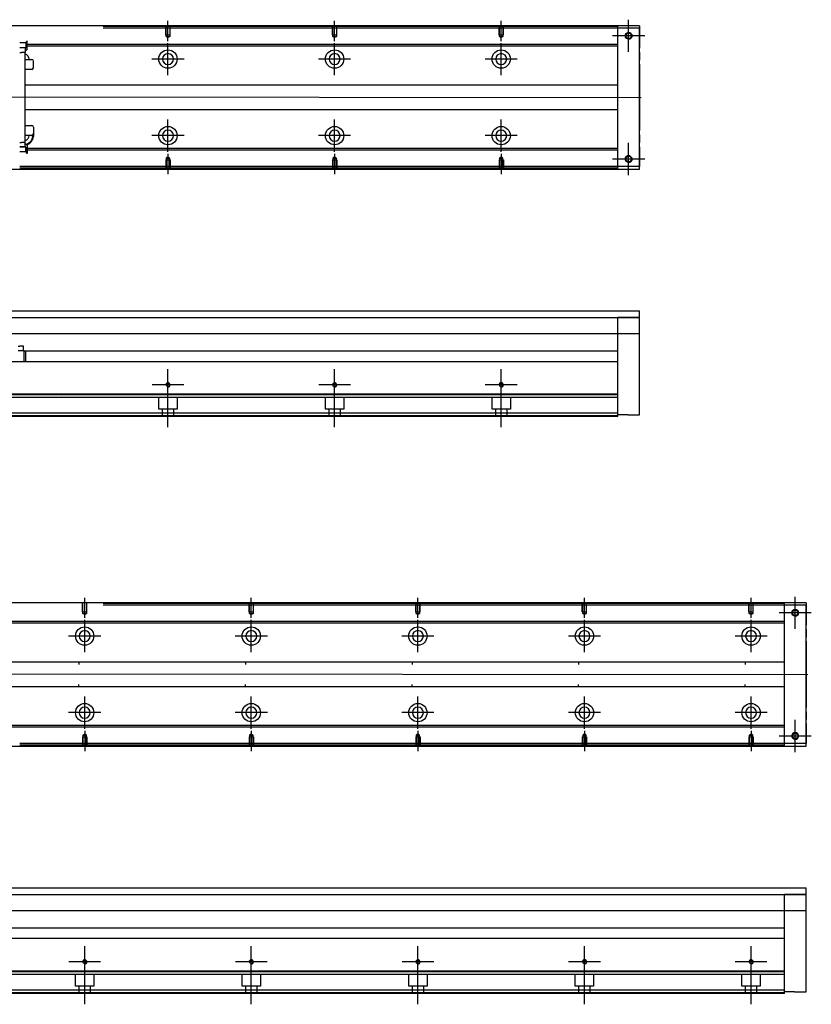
# Model space of a CAD drawing. Header units: millimetres. Extents: x 1805 to 3135, y -1594 to 860.
# Tile 10 of 14: x 2302 to 2777, y -916 to -324. Entities that reach past the tile are written whole.
import ezdxf
from ezdxf.lldxf.tags import DXFTag

# ---------------------------------------------------------------- set-up
doc = ezdxf.new("R2010")
doc.units = ezdxf.units.MM
doc.layers.get('0').update_dxf_attribs({"linetype": 'CONTINUOUS'})
tags = doc.linetypes.add('DASHED', pattern=[25.72, 12.86, -12.86]).pattern_tags.tags
tags[6:7] = [DXFTag(74, 4), DXFTag(75, 0), DXFTag(340, '0'), DXFTag(46, 0.0), DXFTag(50, 0.0), DXFTag(44, 0.0), DXFTag(45, 0.0)]
tags[4:5] = [DXFTag(74, 4), DXFTag(75, 0), DXFTag(340, '0'), DXFTag(46, 0.0), DXFTag(50, 0.0), DXFTag(44, 0.0), DXFTag(45, 0.0)]

msp = doc.modelspace()

# ---------------------------------------------------------------- linework, layer by layer
at = {"ltscale": 0.2}
for p, q in [((2667.28, -343.77), (2667.28, -324.47)), ((2667.28, -343.64), (2667.28, -324.59)), ((2390.78, -337.27), (2390.78, -325.12)), ((2490.78, -337.27), (2490.78, -325.12)), ((2590.78, -337.27), (2590.78, -325.12)), ((2676.93, -334.12), (2657.63, -334.12)), ((2676.8, -334.12), (2657.75, -334.12)), ((2390.78, -357.77), (2390.78, -338.47)), ((2490.78, -357.77), (2490.78, -338.47)), ((2590.78, -357.77), (2590.78, -338.47)), ((2400.43, -348.12), (2381.13, -348.12)), ((2500.43, -348.12), (2481.13, -348.12)), ((2600.43, -348.12), (2581.13, -348.12)), ((2390.78, -403.72), (2390.78, -384.42)), ((2490.78, -403.72), (2490.78, -384.42)), ((2590.78, -403.72), (2590.78, -384.42)), ((2400.43, -394.07), (2381.13, -394.07)), ((2500.43, -394.07), (2481.13, -394.07)), ((2600.43, -394.07), (2581.13, -394.07)), ((2667.28, -417.77), (2667.28, -398.47)), ((2667.28, -417.64), (2667.28, -398.59)), ((2390.78, -404.97), (2390.78, -417.12)), ((2490.78, -404.97), (2490.78, -417.12)), ((2590.78, -404.97), (2590.78, -417.12)), ((2676.93, -408.12), (2657.63, -408.12)), ((2676.8, -408.12), (2657.75, -408.12)), ((2390.78, -553.3), (2390.78, -534.25)), ((2490.78, -553.3), (2490.78, -534.25)), ((2590.78, -553.3), (2590.78, -534.25)), ((2400.3, -543.77), (2381.25, -543.77)), ((2390.78, -569.18), (2390.78, -543.43)), ((2500.3, -543.77), (2481.25, -543.77)), ((2490.78, -569.18), (2490.78, -543.43)), ((2600.3, -543.77), (2581.25, -543.77)), ((2590.78, -569.18), (2590.78, -543.43)), ((2340.78, -683.64), (2340.78, -671.5)), ((2440.78, -683.64), (2440.78, -671.5)), ((2540.78, -683.64), (2540.78, -671.5)), ((2640.78, -683.64), (2640.78, -671.5)), ((2740.78, -683.64), (2740.78, -671.5)), ((2767.28, -690.15), (2767.28, -670.85)), ((2767.28, -690.02), (2767.28, -670.97)), ((2340.78, -704.15), (2340.78, -684.85)), ((2440.78, -704.15), (2440.78, -684.85)), ((2540.78, -704.15), (2540.78, -684.85)), ((2640.78, -704.15), (2640.78, -684.85)), ((2740.78, -704.15), (2740.78, -684.85)), ((2776.93, -680.5), (2757.63, -680.5)), ((2776.8, -680.5), (2757.75, -680.5)), ((2350.43, -694.5), (2331.13, -694.5)), ((2450.43, -694.5), (2431.13, -694.5)), ((2550.43, -694.5), (2531.13, -694.5)), ((2650.43, -694.5), (2631.13, -694.5)), ((2750.43, -694.5), (2731.13, -694.5)), ((2340.78, -750.1), (2340.78, -730.8)), ((2440.78, -750.1), (2440.78, -730.8)), ((2540.78, -750.1), (2540.78, -730.8)), ((2640.78, -750.1), (2640.78, -730.8)), ((2740.78, -750.1), (2740.78, -730.8)), ((2350.43, -740.45), (2331.13, -740.45)), ((2450.43, -740.45), (2431.13, -740.45)), ((2550.43, -740.45), (2531.13, -740.45)), ((2650.43, -740.45), (2631.13, -740.45)), ((2750.43, -740.45), (2731.13, -740.45)), ((2767.28, -764.15), (2767.28, -744.85)), ((2767.28, -764.02), (2767.28, -744.97)), ((2340.78, -751.35), (2340.78, -763.5)), ((2440.78, -751.35), (2440.78, -763.5)), ((2540.78, -751.35), (2540.78, -763.5)), ((2640.78, -751.35), (2640.78, -763.5)), ((2740.78, -751.35), (2740.78, -763.5)), ((2776.93, -754.5), (2757.63, -754.5)), ((2776.8, -754.5), (2757.75, -754.5)), ((2340.78, -899.67), (2340.78, -880.62)), ((2440.78, -899.67), (2440.78, -880.62)), ((2540.78, -899.67), (2540.78, -880.62)), ((2640.78, -899.67), (2640.78, -880.62)), ((2740.78, -899.67), (2740.78, -880.62)), ((2350.3, -890.15), (2331.25, -890.15)), ((2340.78, -915.56), (2340.78, -889.81)), ((2450.3, -890.15), (2431.25, -890.15)), ((2440.78, -915.56), (2440.78, -889.81)), ((2550.3, -890.15), (2531.25, -890.15)), ((2540.78, -915.56), (2540.78, -889.81)), ((2650.3, -890.15), (2631.25, -890.15)), ((2640.78, -915.56), (2640.78, -889.81)), ((2750.3, -890.15), (2731.25, -890.15)), ((2740.78, -915.56), (2740.78, -889.81))]:
    msp.add_line(p, q, dxfattribs=at)
at = {"linetype": 'Continuous'}
for p, q in [((2673.78, -328.12), (2107.78, -328.12)), ((2660.78, -328.62), (2660.78, -328.12)), ((2660.78, -329.62), (2660.78, -328.62)), ((2673.78, -329.62), (2660.78, -329.62)), ((2660.78, -412.62), (2660.78, -329.62)), ((2673.78, -328.12), (2673.78, -329.62)), ((2673.78, -412.62), (2673.78, -329.62)), ((2673.78, -329.62), (2673.78, -341.54)), ((2673.78, -344.02), (2673.78, -341.54)), ((2673.78, -344.02), (2673.78, -348.72)), ((2673.78, -351.2), (2673.78, -348.72)), ((2673.78, -351.2), (2673.78, -391.04)), ((2673.78, -393.52), (2673.78, -391.04)), ((2673.78, -393.52), (2673.78, -398.22)), ((2673.78, -400.7), (2673.78, -398.22)), ((2673.78, -400.7), (2673.78, -412.62)), ((2673.78, -412.62), (2660.78, -412.62)), ((2660.78, -413.62), (2660.78, -412.62)), ((2660.78, -414.12), (2660.78, -413.62)), ((2673.78, -414.12), (2673.78, -412.62)), ((2107.78, -414.12), (2673.78, -414.12)), ((2287.63, -499.27), (2673.78, -499.27)), ((2673.78, -561.77), (2673.78, -499.27)), ((2287.63, -503.27), (2673.78, -503.27)), ((2673.78, -503.27), (2660.78, -503.27)), ((2673.78, -513.04), (2287.63, -513.04)), ((2660.78, -528.77), (2660.78, -513.04)), ((2300.88, -520.55), (2301.88, -520.55)), ((2304.55, -523.25), (2300.88, -523.25)), ((2304.08, -520.55), (2301.88, -520.55)), ((2304.08, -523.25), (2304.08, -520.55)), ((2304.55, -529.77), (2304.55, -523.25)), ((2304.55, -523.25), (2305.23, -523.25)), ((2305.23, -523.25), (2305.23, -529.77)), ((2305.28, -523.25), (2305.23, -523.25)), ((2305.23, -523.27), (2660.78, -523.27)), ((2305.28, -523.25), (2305.28, -529.77)), ((2660.78, -529.77), (2287.63, -529.77)), ((2660.78, -529.77), (2660.78, -528.77)), ((2660.78, -549.22), (2660.78, -529.77)), ((2660.78, -549.22), (2120.78, -549.22)), ((2660.78, -549.72), (2660.78, -549.22)), ((2660.78, -560.77), (2660.78, -549.72)), ((2660.78, -560.77), (2120.78, -560.77)), ((2660.78, -562.77), (2660.78, -560.77)), ((2660.78, -562.77), (2120.78, -562.77)), ((2666.78, -561.77), (2660.78, -561.77)), ((2666.78, -561.77), (2673.78, -561.77)), ((2773.78, -674.5), (2107.78, -674.5)), ((2760.78, -675), (2760.78, -674.5)), ((2760.78, -676), (2760.78, -675)), ((2773.78, -676), (2760.78, -676)), ((2760.78, -759), (2760.78, -676)), ((2773.78, -674.5), (2773.78, -676)), ((2773.78, -759), (2773.78, -676)), ((2773.78, -676), (2773.78, -687.92)), ((2773.78, -690.4), (2773.78, -687.92)), ((2773.78, -690.4), (2773.78, -695.1)), ((2773.78, -697.58), (2773.78, -695.1)), ((2773.78, -697.58), (2773.78, -737.42)), ((2773.78, -739.9), (2773.78, -737.42)), ((2773.78, -739.9), (2773.78, -744.6)), ((2773.78, -747.08), (2773.78, -744.6)), ((2773.78, -747.08), (2773.78, -759)), ((2107.78, -760.5), (2773.78, -760.5)), ((2773.78, -759), (2760.78, -759)), ((2760.78, -760), (2760.78, -759)), ((2760.78, -760.5), (2760.78, -760)), ((2773.78, -760.5), (2773.78, -759)), ((2237.63, -845.65), (2773.78, -845.65)), ((2237.63, -849.65), (2773.78, -849.65)), ((2773.78, -849.65), (2760.78, -849.65)), ((2773.78, -908.15), (2773.78, -845.65)), ((2773.78, -859.42), (2237.63, -859.42)), ((2760.78, -875.15), (2760.78, -859.42)), ((2237.63, -869.65), (2760.78, -869.65)), ((2760.78, -876.15), (2239.13, -876.15)), ((2760.78, -876.15), (2760.78, -875.15)), ((2760.78, -895.6), (2760.78, -876.15)), ((2760.78, -895.6), (2120.78, -895.6)), ((2760.78, -896.1), (2760.78, -895.6)), ((2760.78, -907.15), (2760.78, -896.1)), ((2760.78, -907.15), (2120.78, -907.15)), ((2760.78, -909.15), (2120.78, -909.15)), ((2760.78, -909.15), (2760.78, -907.15)), ((2766.78, -908.15), (2760.78, -908.15)), ((2766.78, -908.15), (2773.78, -908.15))]:
    msp.add_line(p, q, dxfattribs=at)
at = {"linetype": 'DASHED'}
for p, q in [((2660.78, -328.62), (2351.78, -328.62)), ((2660.78, -329.62), (2351.78, -329.62)), ((2305.45, -338.4), (2301.78, -338.4)), ((2305.45, -341.29), (2301.78, -341.29)), ((2304.98, -341.29), (2304.98, -341.44)), ((2304.98, -341.44), (2304.98, -344.14)), ((2306.18, -342.39), (2304.98, -343.29)), ((2305.45, -338.4), (2305.45, -340.22)), ((2305.45, -340.22), (2305.45, -340.44)), ((2305.45, -341.29), (2306.13, -340.29)), ((2305.45, -340.44), (2305.45, -341.29)), ((2306.13, -339.93), (2306.13, -337.39)), ((2306.18, -337.39), (2306.13, -337.39)), ((2306.13, -340.29), (2306.13, -339.93)), ((2306.18, -340.29), (2306.13, -340.29)), ((2306.18, -339.93), (2306.18, -337.39)), ((2306.18, -340.29), (2306.18, -339.93)), ((2306.18, -342.39), (2306.18, -340.29)), ((2301.78, -344.14), (2302.78, -344.14)), ((2304.98, -344.14), (2302.78, -344.14)), ((2304.98, -398.1), (2304.98, -344.14)), ((2304.98, -348.34), (2309.03, -348.34)), ((2309.03, -354.34), (2304.98, -354.34)), ((2310.03, -353.34), (2310.03, -349.34)), ((2304.98, -387.9), (2309.03, -387.9)), ((2310.03, -388.9), (2310.03, -392.9)), ((2309.03, -393.9), (2304.98, -393.9)), ((2310.03, -392.9), (2310.03, -392.9)), ((2301.78, -398.1), (2302.78, -398.1)), ((2305.45, -400.95), (2301.78, -400.95)), ((2304.98, -398.1), (2302.78, -398.1)), ((2304.98, -400.8), (2304.98, -398.1)), ((2306.18, -399.85), (2304.98, -398.95)), ((2305.45, -401.8), (2305.45, -400.95)), ((2305.45, -400.95), (2306.13, -401.95)), ((2305.45, -402.02), (2305.45, -401.8)), ((2306.18, -401.8), (2306.02, -401.8)), ((2306.18, -399.85), (2306.18, -401.95)), ((2305.45, -403.84), (2301.78, -403.84)), ((2305.45, -403.84), (2305.45, -402.02)), ((2306.13, -401.95), (2306.13, -402.31)), ((2306.18, -401.95), (2306.13, -401.95)), ((2306.13, -402.31), (2306.13, -404.84)), ((2306.18, -404.84), (2306.13, -404.84)), ((2306.18, -401.95), (2306.18, -402.31)), ((2306.18, -402.31), (2306.18, -404.84)), ((2660.78, -412.62), (2301.78, -412.62)), ((2660.78, -413.62), (2301.78, -413.62)), ((2313.53, -549.54), (2326.78, -549.77)), ((2660.78, -551.27), (2120.78, -551.27)), ((2385.28, -558.27), (2385.28, -551.27)), ((2396.28, -551.27), (2396.28, -558.27)), ((2485.28, -558.27), (2485.28, -551.27)), ((2496.28, -551.27), (2496.28, -558.27)), ((2585.28, -558.27), (2585.28, -551.27)), ((2596.28, -551.27), (2596.28, -558.27)), ((2396.28, -558.27), (2385.28, -558.27)), ((2387.48, -562.77), (2387.48, -558.27)), ((2394.08, -558.27), (2394.08, -562.77)), ((2496.28, -558.27), (2485.28, -558.27)), ((2487.48, -562.77), (2487.48, -558.27)), ((2494.08, -558.27), (2494.08, -562.77)), ((2596.28, -558.27), (2585.28, -558.27)), ((2587.48, -562.77), (2587.48, -558.27)), ((2594.08, -558.27), (2594.08, -562.77)), ((2660.78, -562.27), (2120.78, -562.27)), ((2760.78, -675), (2351.78, -675)), ((2760.78, -676), (2351.78, -676)), ((2760.78, -759), (2301.78, -759)), ((2760.78, -760), (2301.78, -760)), ((2760.78, -897.65), (2120.78, -897.65)), ((2335.28, -904.65), (2335.28, -897.65)), ((2346.28, -897.65), (2346.28, -904.65)), ((2435.28, -904.65), (2435.28, -897.65)), ((2446.28, -897.65), (2446.28, -904.65)), ((2535.28, -904.65), (2535.28, -897.65)), ((2546.28, -897.65), (2546.28, -904.65)), ((2635.28, -904.65), (2635.28, -897.65)), ((2646.28, -897.65), (2646.28, -904.65)), ((2735.28, -904.65), (2735.28, -897.65)), ((2746.28, -897.65), (2746.28, -904.65)), ((2760.78, -908.65), (2120.78, -908.65)), ((2346.28, -904.65), (2335.28, -904.65)), ((2337.48, -909.15), (2337.48, -904.65)), ((2344.08, -904.65), (2344.08, -909.15)), ((2446.28, -904.65), (2435.28, -904.65)), ((2437.48, -909.15), (2437.48, -904.65)), ((2444.08, -904.65), (2444.08, -909.15)), ((2546.28, -904.65), (2535.28, -904.65)), ((2537.48, -909.15), (2537.48, -904.65)), ((2544.08, -904.65), (2544.08, -909.15)), ((2646.28, -904.65), (2635.28, -904.65)), ((2637.48, -909.15), (2637.48, -904.65)), ((2644.08, -904.65), (2644.08, -909.15)), ((2746.28, -904.65), (2735.28, -904.65)), ((2737.48, -909.15), (2737.48, -904.65)), ((2744.08, -904.65), (2744.08, -909.15))]:
    msp.add_line(p, q, dxfattribs=at)
at = {"linetype": 'DASHED', "ltscale": 0.1}
for p, q in [((2389.48, -333.62), (2389.48, -328.62)), ((2389.7, -334.62), (2389.7, -328.62)), ((2391.85, -328.62), (2391.85, -334.62)), ((2392.08, -333.62), (2392.08, -328.62)), ((2489.48, -333.62), (2489.48, -328.62)), ((2489.7, -334.62), (2489.7, -328.62)), ((2491.85, -328.62), (2491.85, -334.62)), ((2492.08, -333.62), (2492.08, -328.62)), ((2589.48, -333.62), (2589.48, -328.62)), ((2589.7, -334.62), (2589.7, -328.62)), ((2591.85, -328.62), (2591.85, -334.62)), ((2592.08, -333.62), (2592.08, -328.62)), ((2389.48, -333.62), (2392.08, -333.62)), ((2390.78, -335.26), (2389.7, -334.62)), ((2389.7, -334.62), (2391.85, -334.62)), ((2391.85, -334.62), (2390.78, -335.26)), ((2489.48, -333.62), (2492.08, -333.62)), ((2490.78, -335.26), (2489.7, -334.62)), ((2489.7, -334.62), (2491.85, -334.62)), ((2491.85, -334.62), (2490.78, -335.26)), ((2589.48, -333.62), (2592.08, -333.62)), ((2590.78, -335.26), (2589.7, -334.62)), ((2589.7, -334.62), (2591.85, -334.62)), ((2591.85, -334.62), (2590.78, -335.26)), ((2390.78, -406.98), (2389.7, -407.62)), ((2389.7, -407.62), (2389.7, -413.62)), ((2389.7, -407.62), (2391.85, -407.62)), ((2391.85, -407.62), (2390.78, -406.98)), ((2391.85, -413.62), (2391.85, -407.62)), ((2490.78, -406.98), (2489.7, -407.62)), ((2489.7, -407.62), (2489.7, -413.62)), ((2489.7, -407.62), (2491.85, -407.62)), ((2491.85, -407.62), (2490.78, -406.98)), ((2491.85, -413.62), (2491.85, -407.62)), ((2590.78, -406.98), (2589.7, -407.62)), ((2589.7, -407.62), (2589.7, -413.62)), ((2589.7, -407.62), (2591.85, -407.62)), ((2591.85, -407.62), (2590.78, -406.98)), ((2591.85, -413.62), (2591.85, -407.62)), ((2389.48, -408.62), (2392.08, -408.62)), ((2389.48, -408.62), (2389.48, -413.62)), ((2392.08, -408.62), (2392.08, -413.62)), ((2489.48, -408.62), (2492.08, -408.62)), ((2489.48, -408.62), (2489.48, -413.62)), ((2492.08, -408.62), (2492.08, -413.62)), ((2589.48, -408.62), (2592.08, -408.62)), ((2589.48, -408.62), (2589.48, -413.62)), ((2592.08, -408.62), (2592.08, -413.62)), ((2339.48, -680), (2339.48, -675)), ((2339.7, -681), (2339.7, -675)), ((2341.85, -675), (2341.85, -681)), ((2342.08, -680), (2342.08, -675)), ((2439.48, -680), (2439.48, -675)), ((2439.7, -681), (2439.7, -675)), ((2441.85, -675), (2441.85, -681)), ((2442.08, -680), (2442.08, -675)), ((2539.48, -680), (2539.48, -675)), ((2539.7, -681), (2539.7, -675)), ((2541.85, -675), (2541.85, -681)), ((2542.08, -680), (2542.08, -675)), ((2639.48, -680), (2639.48, -675)), ((2639.7, -681), (2639.7, -675)), ((2641.85, -675), (2641.85, -681)), ((2642.08, -680), (2642.08, -675)), ((2739.48, -680), (2739.48, -675)), ((2739.7, -681), (2739.7, -675)), ((2741.85, -675), (2741.85, -681)), ((2742.08, -680), (2742.08, -675)), ((2339.48, -680), (2342.08, -680)), ((2340.78, -681.64), (2339.7, -681)), ((2339.7, -681), (2341.85, -681)), ((2341.85, -681), (2340.78, -681.64)), ((2439.48, -680), (2442.08, -680)), ((2440.78, -681.64), (2439.7, -681)), ((2439.7, -681), (2441.85, -681)), ((2441.85, -681), (2440.78, -681.64)), ((2539.48, -680), (2542.08, -680)), ((2540.78, -681.64), (2539.7, -681)), ((2539.7, -681), (2541.85, -681)), ((2541.85, -681), (2540.78, -681.64)), ((2639.48, -680), (2642.08, -680)), ((2640.78, -681.64), (2639.7, -681)), ((2639.7, -681), (2641.85, -681)), ((2641.85, -681), (2640.78, -681.64)), ((2739.48, -680), (2742.08, -680)), ((2740.78, -681.64), (2739.7, -681)), ((2739.7, -681), (2741.85, -681)), ((2741.85, -681), (2740.78, -681.64)), ((2339.48, -755), (2342.08, -755)), ((2339.48, -755), (2339.48, -760)), ((2340.78, -753.36), (2339.7, -754)), ((2339.7, -754), (2339.7, -760)), ((2339.7, -754), (2341.85, -754)), ((2341.85, -754), (2340.78, -753.36)), ((2341.85, -760), (2341.85, -754)), ((2342.08, -755), (2342.08, -760)), ((2439.48, -755), (2442.08, -755)), ((2439.48, -755), (2439.48, -760)), ((2440.78, -753.36), (2439.7, -754)), ((2439.7, -754), (2439.7, -760)), ((2439.7, -754), (2441.85, -754)), ((2441.85, -754), (2440.78, -753.36)), ((2441.85, -760), (2441.85, -754)), ((2442.08, -755), (2442.08, -760)), ((2539.48, -755), (2542.08, -755)), ((2539.48, -755), (2539.48, -760)), ((2540.78, -753.36), (2539.7, -754)), ((2539.7, -754), (2539.7, -760)), ((2539.7, -754), (2541.85, -754)), ((2541.85, -754), (2540.78, -753.36)), ((2541.85, -760), (2541.85, -754)), ((2542.08, -755), (2542.08, -760)), ((2639.48, -755), (2642.08, -755)), ((2639.48, -755), (2639.48, -760)), ((2640.78, -753.36), (2639.7, -754)), ((2639.7, -754), (2639.7, -760)), ((2639.7, -754), (2641.85, -754)), ((2641.85, -754), (2640.78, -753.36)), ((2641.85, -760), (2641.85, -754)), ((2642.08, -755), (2642.08, -760)), ((2739.48, -755), (2742.08, -755)), ((2739.48, -755), (2739.48, -760)), ((2740.78, -753.36), (2739.7, -754)), ((2739.7, -754), (2739.7, -760)), ((2739.7, -754), (2741.85, -754)), ((2741.85, -754), (2740.78, -753.36)), ((2741.85, -760), (2741.85, -754)), ((2742.08, -755), (2742.08, -760))]:
    msp.add_line(p, q, dxfattribs=at)
at = {"linetype": 'DASHED', "ltscale": 0.6}
for p, q in [((2660.78, -339.44), (2306.18, -339.44)), ((2660.78, -340.44), (2306.18, -340.44)), ((2304.98, -363.62), (2660.78, -363.62)), ((2660.78, -378.62), (2304.98, -378.62)), ((2660.78, -401.8), (2306.18, -401.8)), ((2660.78, -402.8), (2306.18, -402.8)), ((2760.78, -685.82), (2256.18, -685.82)), ((2760.78, -686.82), (2256.18, -686.82)), ((2254.98, -710), (2760.78, -710)), ((2337.28, -710), (2337.28, -711.5)), ((2437.28, -710), (2437.28, -711.5)), ((2537.28, -710), (2537.28, -711.5)), ((2637.28, -710), (2637.28, -711.5)), ((2737.28, -710), (2737.28, -711.5)), ((2760.78, -725), (2254.98, -725)), ((2337.28, -725), (2337.28, -723.5)), ((2437.28, -725), (2437.28, -723.5)), ((2537.28, -725), (2537.28, -723.5)), ((2637.28, -725), (2637.28, -723.5)), ((2737.28, -725), (2737.28, -723.5)), ((2760.78, -748.18), (2256.18, -748.18)), ((2760.78, -749.18), (2256.18, -749.18))]:
    msp.add_line(p, q, dxfattribs=at)
for p, q in [((2032.78, -370.62), (2674.78, -371.12)), ((2032.78, -717), (2774.78, -717.5))]:
    msp.add_line(p, q)
at = {"linetype": 'DASHED', "ltscale": 0.2}
for p, q in [((2660.78, -513.04), (2660.78, -503.27)), ((2760.78, -859.42), (2760.78, -849.65))]:
    msp.add_line(p, q, dxfattribs=at)
at = {"linetype": 'Continuous'}
for centre, radius in [((2667.28, -334.12), 2), ((2667.28, -334.12), 1.65), ((2667.28, -408.12), 2), ((2667.28, -408.12), 1.65), ((2390.78, -543.77), 1.07), ((2490.78, -543.77), 1.07), ((2590.78, -543.77), 1.07), ((2767.28, -680.5), 2), ((2767.28, -680.5), 1.65), ((2767.28, -754.5), 2), ((2767.28, -754.5), 1.65), ((2340.78, -890.15), 1.07), ((2440.78, -890.15), 1.07), ((2540.78, -890.15), 1.07), ((2640.78, -890.15), 1.07), ((2740.78, -890.15), 1.07)]:
    msp.add_circle(centre, radius, dxfattribs=at)
at = {"linetype": 'DASHED', "ltscale": 0.6}
for centre in [(2390.78, -348.12), (2490.78, -348.12), (2590.78, -348.12), (2390.78, -394.07), (2490.78, -394.07), (2590.78, -394.07), (2340.78, -694.5), (2440.78, -694.5), (2540.78, -694.5), (2640.78, -694.5), (2740.78, -694.5), (2340.78, -740.45), (2440.78, -740.45), (2540.78, -740.45), (2640.78, -740.45), (2740.78, -740.45)]:
    msp.add_circle(centre, 5.5, dxfattribs=at)
at = {"linetype": 'DASHED', "ltscale": 0.6, "extrusion": (0, 0, -1)}
for centre in [(-2390.78, -348.12), (-2490.78, -348.12), (-2590.78, -348.12), (-2340.78, -694.5), (-2440.78, -694.5), (-2540.78, -694.5), (-2640.78, -694.5), (-2740.78, -694.5)]:
    msp.add_circle(centre, 3.3, dxfattribs=at)
at = {"linetype": 'DASHED', "ltscale": 0.6, "extrusion": (-6.12303e-17, 0, -1)}
for centre in [(-2390.78, -394.07), (-2490.78, -394.07), (-2590.78, -394.07), (-2340.78, -740.45), (-2440.78, -740.45), (-2540.78, -740.45), (-2640.78, -740.45), (-2740.78, -740.45)]:
    msp.add_circle(centre, 3.3, dxfattribs=at)
for centre, radius in [((2667.28, -334.12), 2), ((2667.28, -408.12), 2), ((2390.78, -543.77), 1.3), ((2490.78, -543.77), 1.3), ((2590.78, -543.77), 1.3), ((2767.28, -680.5), 2), ((2767.28, -754.5), 2), ((2340.78, -890.15), 1.3), ((2440.78, -890.15), 1.3), ((2540.78, -890.15), 1.3), ((2640.78, -890.15), 1.3), ((2740.78, -890.15), 1.3)]:
    msp.add_arc(centre, radius, 270, 180)
at = {"linetype": 'DASHED', "extrusion": (0, 0, -1)}
for centre, radius, start, end in [((-2304.03, -348.12), 3.3, 106.72876, 180), ((-2304.03, -348.12), 3.3, 180, 183.88688), ((-2304.03, -394.07), 6, 172.00749, 185.18116)]:
    msp.add_arc(centre, radius, start, end, dxfattribs=at)
at = {"linetype": 'DASHED'}
for centre, radius, start, end in [((2309.03, -349.34), 1, 0, 90), ((2309.03, -353.34), 1, 270, 0), ((2309.03, -388.9), 1, 0, 90), ((2309.03, -392.9), 1, 270, 0), ((2304.03, -394.07), 5.5, 354.81884, 3.12638)]:
    msp.add_arc(centre, radius, start, end, dxfattribs=at)
at = {"linetype": 'DASHED', "extrusion": (-6.12303e-17, 0, -1)}
for start, end in [(180, 253.27125), (177.03562, 180)]:
    msp.add_arc((-2304.03, -394.07), 3.3, start, end, dxfattribs=at)
at = {"linetype": 'Continuous'}
for points in [[(2660.78, -328.12), (2351.78, -328.12)], [(2660.78, -414.12), (2351.78, -414.12)], [(2660.78, -549.72), (2120.78, -549.72)], [(2760.78, -674.5), (2351.78, -674.5)], [(2760.78, -760.5), (2351.78, -760.5)], [(2760.78, -896.1), (2120.78, -896.1)]]:
    msp.add_open_spline(points, degree=1, dxfattribs=at)
at = {"linetype": 'DASHED'}
for points, degree in [([(2303.98, -341.44), (2301.78, -341.44)], 1), ([(2304.98, -341.44), (2303.98, -341.44)], 1), ([(2305.45, -338.4), (2305.68, -338.06), (2305.9, -337.73), (2306.13, -337.39)], 3), ([(2310, -394.61), (2309.84, -394.59), (2309.67, -394.58), (2309.5, -394.56)], 3), ([(2303.98, -400.8), (2301.78, -400.8)], 1), ([(2304.98, -400.8), (2303.98, -400.8)], 1), ([(2309.41, -396.52), (2308.97, -396.49)], 1), ([(2305.45, -403.84), (2305.68, -404.18), (2305.9, -404.51), (2306.13, -404.84)], 3)]:
    msp.add_open_spline(points, degree=degree, dxfattribs=at)
for points, degree, knots in [([(2309.5, -394.56), (2309.46, -394.9), (2309.36, -395.58), (2309.1, -396.18), (2308.97, -396.49)], 3, [0, 0, 0, 0, 0.484584, 1, 1, 1, 1]), ([(2309.41, -396.52), (2309.56, -396.21), (2309.85, -395.62), (2309.95, -394.94), (2310, -394.61)], 3, [0, 0, 0, 0, 0.514587, 1, 1, 1, 1]), ([(2308.97, -396.49), (2308.79, -396.8), (2308.45, -397.41), (2307.74, -398.16), (2306.79, -398.88), (2305.99, -399.23), (2305.46, -399.37)], 3, [0, 0, 0, 0, 0.24064, 0.462429, 0.66591, 1, 1, 1, 1]), ([(2305.79, -399.61), (2306.52, -399.39), (2308.66, -398.06), (2309.41, -396.52)], 2, [0, 0, 0, 0.316911, 1, 1, 1])]:
    msp.add_open_spline(points, degree=degree, knots=knots, dxfattribs=at)

doc.saveas('drawing.dxf')
